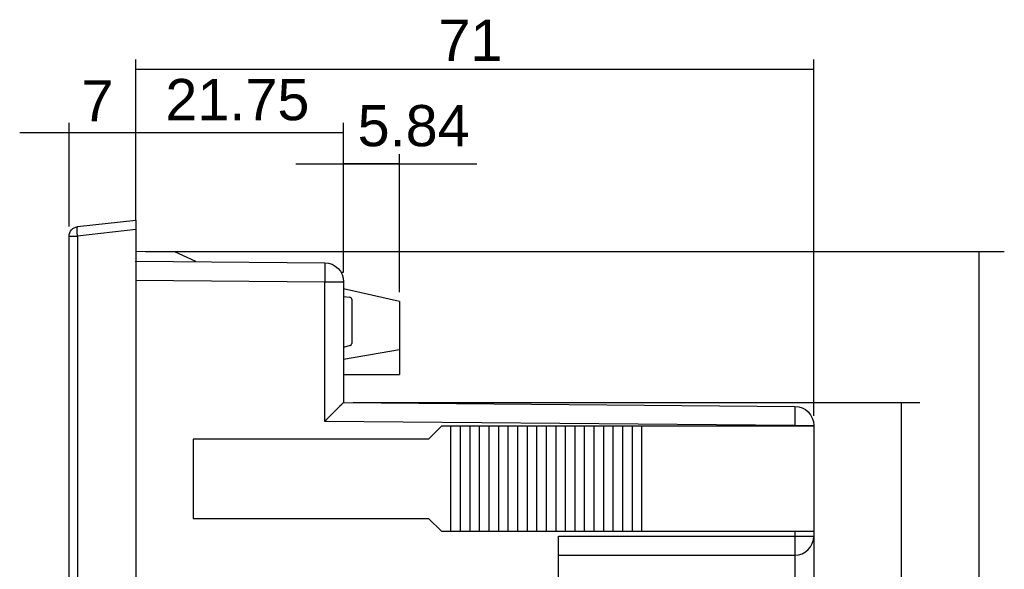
# Model space of a CAD drawing. Extents: x 10 to 287, y 22 to 188.
# Tile 3 of 22: x 10 to 113, y 131 to 188. Entities that reach past the tile are written whole.
import ezdxf

# ---------------------------------------------------------------- set-up
doc = ezdxf.new("R2010")
doc.units = 0
doc.layers.add('CAPA_1', color=7, linetype='CONTINUOUS')
doc.layers.add('COTES', color=7, linetype='CONTINUOUS')

# ---------------------------------------------------------------- blocks, each defined once
blk = doc.blocks.new('BLOCK_22')
at = {"layer": 'CAPA_1', "color": 7}
blk.add_lwpolyline([(54.16, 145.55), (52.81, 144.2)], dxfattribs=at)
blk = doc.blocks.new('BLOCK_30')
at = {"layer": 'CAPA_1', "color": 7}
blk.add_lwpolyline([(16.05, 165.46), (16.05, 24.14)], dxfattribs=at)
blk = doc.blocks.new('BLOCK_32')
at = {"layer": 'CAPA_1', "color": 7}
blk.add_lwpolyline([(22.16, 167.15), (22.16, 22.45)], dxfattribs=at)
blk = doc.blocks.new('BLOCK_37')
at = {"layer": 'CAPA_1', "color": 7}
blk.add_lwpolyline([(28.16, 144.2), (28.16, 135.9)], dxfattribs=at)
blk = doc.blocks.new('BLOCK_45')
at = {"layer": 'CAPA_1', "color": 7}
blk.add_lwpolyline([(41.93, 146.07), (41.93, 160.68)], dxfattribs=at)
blk = doc.blocks.new('BLOCK_46')
at = {"layer": 'CAPA_1', "color": 7}
blk.add_lwpolyline([(44.76, 158.87), (44.76, 154.21)], dxfattribs=at)
blk = doc.blocks.new('BLOCK_53')
at = {"layer": 'CAPA_1', "color": 7}
blk.add_lwpolyline([(55.16, 134.55), (55.16, 145.55)], dxfattribs=at)
blk = doc.blocks.new('BLOCK_55')
at = {"layer": 'CAPA_1', "color": 7}
blk.add_lwpolyline([(56.16, 134.55), (56.16, 145.55)], dxfattribs=at)
blk = doc.blocks.new('BLOCK_57')
at = {"layer": 'CAPA_1', "color": 7}
blk.add_lwpolyline([(57.16, 134.55), (57.16, 145.55)], dxfattribs=at)
blk = doc.blocks.new('BLOCK_59')
at = {"layer": 'CAPA_1', "color": 7}
blk.add_lwpolyline([(58.16, 134.55), (58.16, 145.55)], dxfattribs=at)
blk = doc.blocks.new('BLOCK_61')
at = {"layer": 'CAPA_1', "color": 7}
blk.add_lwpolyline([(59.16, 134.55), (59.16, 145.55)], dxfattribs=at)
blk = doc.blocks.new('BLOCK_63')
at = {"layer": 'CAPA_1', "color": 7}
blk.add_lwpolyline([(60.16, 134.55), (60.16, 145.55)], dxfattribs=at)
blk = doc.blocks.new('BLOCK_65')
at = {"layer": 'CAPA_1', "color": 7}
blk.add_lwpolyline([(61.16, 134.55), (61.16, 145.55)], dxfattribs=at)
blk = doc.blocks.new('BLOCK_67')
at = {"layer": 'CAPA_1', "color": 7}
blk.add_lwpolyline([(62.16, 134.55), (62.16, 145.55)], dxfattribs=at)
blk = doc.blocks.new('BLOCK_69')
at = {"layer": 'CAPA_1', "color": 7}
blk.add_lwpolyline([(63.16, 134.55), (63.16, 145.55)], dxfattribs=at)
blk = doc.blocks.new('BLOCK_71')
at = {"layer": 'CAPA_1', "color": 7}
blk.add_lwpolyline([(64.16, 134.55), (64.16, 145.55)], dxfattribs=at)
blk = doc.blocks.new('BLOCK_76')
at = {"layer": 'CAPA_1', "color": 7}
blk.add_lwpolyline([(65.16, 134.55), (65.16, 145.55)], dxfattribs=at)
blk = doc.blocks.new('BLOCK_79')
at = {"layer": 'CAPA_1', "color": 7}
blk.add_lwpolyline([(66.16, 134.55), (66.16, 145.55)], dxfattribs=at)
blk = doc.blocks.new('BLOCK_81')
at = {"layer": 'CAPA_1', "color": 7}
blk.add_lwpolyline([(66.41, 128.1), (66.41, 134.05)], dxfattribs=at)
blk = doc.blocks.new('BLOCK_83')
at = {"layer": 'CAPA_1', "color": 7}
blk.add_lwpolyline([(67.16, 134.55), (67.16, 145.55)], dxfattribs=at)
blk = doc.blocks.new('BLOCK_85')
at = {"layer": 'CAPA_1', "color": 7}
blk.add_lwpolyline([(68.16, 134.55), (68.16, 145.55)], dxfattribs=at)
blk = doc.blocks.new('BLOCK_89')
at = {"layer": 'CAPA_1', "color": 7}
blk.add_lwpolyline([(69.16, 134.55), (69.16, 145.55)], dxfattribs=at)
blk = doc.blocks.new('BLOCK_91')
at = {"layer": 'CAPA_1', "color": 7}
blk.add_lwpolyline([(70.16, 134.55), (70.16, 145.55)], dxfattribs=at)
blk = doc.blocks.new('BLOCK_93')
at = {"layer": 'CAPA_1', "color": 7}
blk.add_lwpolyline([(71.16, 134.55), (71.16, 145.55)], dxfattribs=at)
blk = doc.blocks.new('BLOCK_95')
at = {"layer": 'CAPA_1', "color": 7}
blk.add_lwpolyline([(72.16, 134.55), (72.16, 145.55)], dxfattribs=at)
blk = doc.blocks.new('BLOCK_97')
at = {"layer": 'CAPA_1', "color": 7}
blk.add_lwpolyline([(73.16, 134.55), (73.16, 145.55)], dxfattribs=at)
blk = doc.blocks.new('BLOCK_99')
at = {"layer": 'CAPA_1', "color": 7}
blk.add_lwpolyline([(74.16, 134.55), (74.16, 145.55)], dxfattribs=at)
blk = doc.blocks.new('BLOCK_101')
at = {"layer": 'CAPA_1', "color": 7}
blk.add_lwpolyline([(75.16, 134.55), (75.16, 145.55)], dxfattribs=at)
blk = doc.blocks.new('BLOCK_105')
at = {"layer": 'CAPA_1', "color": 7}
blk.add_lwpolyline([(91.16, 132.05), (91.16, 58.05)], dxfattribs=at)
blk = doc.blocks.new('BLOCK_106')
at = {"layer": 'CAPA_1', "color": 7}
blk.add_lwpolyline([(91.18, 145.64), (91.18, 145.55)], dxfattribs=at)
blk = doc.blocks.new('BLOCK_107')
at = {"layer": 'CAPA_1', "color": 7}
blk.add_lwpolyline([(91.18, 134.55), (91.18, 134.05)], dxfattribs=at)
blk = doc.blocks.new('BLOCK_109')
at = {"layer": 'CAPA_1', "color": 7}
blk.add_lwpolyline([(52.81, 135.9), (54.16, 134.55)], dxfattribs=at)
blk = doc.blocks.new('BLOCK_111')
at = {"layer": 'CAPA_1', "color": 7}
blk.add_lwpolyline([(66.41, 132.05), (91.16, 132.05)], dxfattribs=at)
blk = doc.blocks.new('BLOCK_112')
at = {"layer": 'CAPA_1', "color": 7}
blk.add_lwpolyline([(66.41, 134.05), (93.16, 134.05)], dxfattribs=at)
blk = doc.blocks.new('BLOCK_113')
at = {"layer": 'CAPA_1', "color": 7}
blk.add_lwpolyline([(54.16, 134.55), (93.16, 134.55)], dxfattribs=at)
blk = doc.blocks.new('BLOCK_114')
at = {"layer": 'CAPA_1', "color": 7}
blk.add_lwpolyline([(28.16, 135.9), (52.81, 135.9)], dxfattribs=at)
blk = doc.blocks.new('BLOCK_115')
at = {"layer": 'CAPA_1', "color": 7}
blk.add_lwpolyline([(52.81, 144.2), (28.16, 144.2)], dxfattribs=at)
blk = doc.blocks.new('BLOCK_116')
at = {"layer": 'CAPA_1', "color": 7}
blk.add_lwpolyline([(93.16, 145.55), (54.16, 145.55)], dxfattribs=at)
blk = doc.blocks.new('BLOCK_117')
at = {"layer": 'CAPA_1', "color": 7}
blk.add_lwpolyline([(91.18, 145.64), (93.16, 145.64)], dxfattribs=at)
blk = doc.blocks.new('BLOCK_118')
at = {"layer": 'CAPA_1', "color": 7}
blk.add_lwpolyline([(91.18, 145.64), (41.93, 146.07)], dxfattribs=at)
blk = doc.blocks.new('BLOCK_119')
at = {"layer": 'CAPA_1', "color": 7}
blk.add_lwpolyline([(28.42, 162.8), (26.24, 163.82)], dxfattribs=at)
blk = doc.blocks.new('BLOCK_120')
at = {"layer": 'CAPA_1', "color": 7}
blk.add_lwpolyline([(44.61, 154.01), (43.91, 153.82)], dxfattribs=at)
blk = doc.blocks.new('BLOCK_121')
at = {"layer": 'CAPA_1', "color": 7}
blk.add_lwpolyline([(41.93, 160.68), (43.91, 160.68)], dxfattribs=at)
blk = doc.blocks.new('BLOCK_122')
at = {"layer": 'CAPA_1', "color": 7}
blk.add_lwpolyline([(43.91, 161.65), (43.66, 161.65)], dxfattribs=at)
blk = doc.blocks.new('BLOCK_123')
at = {"layer": 'CAPA_1', "color": 7}
blk.add_lwpolyline([(22.16, 160.85), (41.93, 160.68)], dxfattribs=at)
blk = doc.blocks.new('BLOCK_124')
at = {"layer": 'CAPA_1', "color": 7}
blk.add_lwpolyline([(43.91, 159.14), (44.58, 159.07)], dxfattribs=at)
blk = doc.blocks.new('BLOCK_125')
at = {"layer": 'CAPA_1', "color": 7}
blk.add_lwpolyline([(22.16, 166.16), (16.05, 165.46)], dxfattribs=at)
blk = doc.blocks.new('BLOCK_126')
at = {"layer": 'CAPA_1', "color": 7}
blk.add_lwpolyline([(15.16, 165.46), (16.05, 165.46)], dxfattribs=at)
blk = doc.blocks.new('BLOCK_127')
at = {"layer": 'CAPA_1', "color": 7}
blk.add_lwpolyline([(26.24, 163.82), (22.16, 163.85)], dxfattribs=at)
blk = doc.blocks.new('BLOCK_128')
at = {"layer": 'CAPA_1', "color": 7}
blk.add_open_spline([(91.16, 132.05), (92.26, 132.05), (93.16, 132.95), (93.16, 134.05)], degree=3, dxfattribs=at)
blk = doc.blocks.new('BLOCK_132')
at = {"layer": 'CAPA_1', "color": 7}
blk.add_open_spline([(44.76, 158.87), (44.76, 158.97), (44.68, 159.06), (44.58, 159.07)], degree=3, dxfattribs=at)
blk = doc.blocks.new('BLOCK_133')
at = {"layer": 'CAPA_1', "color": 7}
blk.add_open_spline([(44.61, 154.01), (44.7, 154.04), (44.76, 154.12), (44.76, 154.21)], degree=3, dxfattribs=at)
blk = doc.blocks.new('BLOCK_139')
at = {"layer": 'CAPA_1', "color": 7}
blk.add_open_spline([(16.05, 165.46), (16.05, 165.46), (16.04, 165.53), (16.04, 165.53), (16.04, 165.53), (16.03, 165.61), (16.03, 165.61), (16.03, 165.61), (16.02, 165.69), (16.02, 165.69), (16.02, 165.69), (16.02, 165.76), (16.02, 165.76), (16.02, 165.76), (16.01, 165.84), (16.01, 165.84), (16.01, 165.84), (16.01, 165.85), (16.01, 165.85), (16.01, 165.85), (16.01, 165.92), (16.01, 165.92), (16.01, 165.92), (16, 165.99), (16, 165.99), (16, 165.99), (16, 166.05), (16, 166.05), (16, 166.05), (16, 166.11), (16, 166.11), (16, 166.11), (16, 166.16), (16, 166.16), (16, 166.16), (16, 166.17), (16, 166.17), (16, 166.17), (16, 166.22), (16, 166.22), (16, 166.22), (16, 166.25), (16, 166.25), (16, 166.25), (16, 166.28), (16, 166.28), (16, 166.29), (16.01, 166.32), (16.01, 166.32), (16.01, 166.32), (16.01, 166.35), (16.01, 166.35), (16.01, 166.35), (16.01, 166.38), (16.01, 166.38), (16.01, 166.38), (16.01, 166.39), (16.01, 166.39), (16.01, 166.39), (16.02, 166.4), (16.02, 166.4), (16.02, 166.4), (16.02, 166.41), (16.02, 166.41), (16.02, 166.41), (16.02, 166.42), (16.02, 166.42), (16.02, 166.42), (16.03, 166.43), (16.03, 166.43), (16.03, 166.43), (16.03, 166.44), (16.03, 166.44), (16.03, 166.44), (16.03, 166.44), (16.03, 166.44), (16.03, 166.44), (16.03, 166.45), (16.03, 166.45), (16.03, 166.45), (16.04, 166.45), (16.04, 166.45), (16.04, 166.45), (16.04, 166.45), (16.04, 166.45), (16.04, 166.45), (16.04, 166.46), (16.04, 166.46), (16.04, 166.46), (16.05, 166.46), (16.05, 166.46)], degree=3, knots=[0, 0, 0, 0, 1, 1, 1, 2, 2, 2, 3, 3, 3, 4, 4, 4, 5, 5, 5, 6, 6, 6, 7, 7, 7, 8, 8, 8, 9, 9, 9, 10, 10, 10, 11, 11, 11, 12, 12, 12, 13, 13, 13, 14, 14, 14, 15, 15, 15, 16, 16, 16, 17, 17, 17, 18, 18, 18, 19, 19, 19, 20, 20, 20, 21, 21, 21, 22, 22, 22, 23, 23, 23, 24, 24, 24, 25, 25, 25, 26, 26, 26, 27, 27, 27, 28, 28, 28, 29, 29, 29, 30, 30, 30, 30], dxfattribs=at)
blk = doc.blocks.new('BLOCK_141')
at = {"layer": 'CAPA_1', "color": 7}
blk.add_open_spline([(91.18, 134.05), (91.18, 134.05), (91.18, 133.86), (91.18, 133.86), (91.18, 133.86), (91.18, 133.66), (91.18, 133.66), (91.18, 133.66), (91.18, 133.49), (91.18, 133.49), (91.18, 133.49), (91.18, 133.29), (91.18, 133.29), (91.18, 133.29), (91.18, 133.14), (91.18, 133.14), (91.18, 133.14), (91.17, 132.94), (91.17, 132.94), (91.17, 132.94), (91.17, 132.84), (91.17, 132.84), (91.17, 132.84), (91.17, 132.64), (91.17, 132.64), (91.17, 132.64), (91.17, 132.51), (91.17, 132.51), (91.17, 132.51), (91.17, 132.39), (91.17, 132.39), (91.17, 132.39), (91.17, 132.29), (91.17, 132.29), (91.17, 132.29), (91.17, 132.21), (91.17, 132.21), (91.17, 132.21), (91.16, 132.14), (91.16, 132.14), (91.16, 132.14), (91.16, 132.13), (91.16, 132.13), (91.16, 132.13), (91.16, 132.09), (91.16, 132.09), (91.16, 132.09), (91.16, 132.07), (91.16, 132.07), (91.16, 132.07), (91.16, 132.07), (91.16, 132.07), (91.16, 132.07), (91.16, 132.06), (91.16, 132.06), (91.16, 132.06), (91.16, 132.06), (91.16, 132.06), (91.16, 132.05), (91.16, 132.05), (91.16, 132.05)], degree=3, knots=[0, 0, 0, 0, 1, 1, 1, 2, 2, 2, 3, 3, 3, 4, 4, 4, 5, 5, 5, 6, 6, 6, 7, 7, 7, 8, 8, 8, 9, 9, 9, 10, 10, 10, 11, 11, 11, 12, 12, 12, 13, 13, 13, 14, 14, 14, 15, 15, 15, 16, 16, 16, 17, 17, 17, 18, 18, 18, 19, 19, 19, 20, 20, 20, 20], dxfattribs=at)
blk = doc.blocks.new('BLOCK_144')
at = {"layer": 'CAPA_1', "color": 7}
blk.add_open_spline([(91.18, 147.64), (91.18, 147.64), (91.18, 147.64), (91.18, 147.64), (91.18, 147.64), (91.18, 147.63), (91.18, 147.63), (91.18, 147.63), (91.18, 147.62), (91.18, 147.62), (91.18, 147.62), (91.18, 147.62), (91.18, 147.62), (91.18, 147.62), (91.18, 147.6), (91.18, 147.6), (91.18, 147.6), (91.18, 147.56), (91.18, 147.56), (91.18, 147.56), (91.18, 147.55), (91.18, 147.55), (91.18, 147.55), (91.18, 147.49), (91.18, 147.49), (91.18, 147.49), (91.18, 147.4), (91.18, 147.4), (91.18, 147.4), (91.18, 147.3), (91.18, 147.3), (91.18, 147.3), (91.18, 147.19), (91.18, 147.19), (91.18, 147.19), (91.18, 147.05), (91.18, 147.05), (91.18, 147.05), (91.18, 146.95), (91.18, 146.95), (91.18, 146.95), (91.18, 146.75), (91.18, 146.75), (91.18, 146.75), (91.18, 146.61), (91.18, 146.61), (91.18, 146.61), (91.18, 146.41), (91.18, 146.41), (91.18, 146.41), (91.18, 146.23), (91.18, 146.23), (91.18, 146.23), (91.18, 146.03), (91.18, 146.03), (91.18, 146.03), (91.18, 145.84), (91.18, 145.84), (91.18, 145.84), (91.18, 145.64), (91.18, 145.64)], degree=3, knots=[0, 0, 0, 0, 1, 1, 1, 2, 2, 2, 3, 3, 3, 4, 4, 4, 5, 5, 5, 6, 6, 6, 7, 7, 7, 8, 8, 8, 9, 9, 9, 10, 10, 10, 11, 11, 11, 12, 12, 12, 13, 13, 13, 14, 14, 14, 15, 15, 15, 16, 16, 16, 17, 17, 17, 18, 18, 18, 19, 19, 19, 20, 20, 20, 20], dxfattribs=at)
blk = doc.blocks.new('BLOCK_145')
at = {"layer": 'CAPA_1', "color": 7}
blk.add_open_spline([(41.93, 162.68), (41.93, 162.68), (41.93, 162.68), (41.93, 162.68), (41.93, 162.68), (41.93, 162.67), (41.93, 162.67), (41.93, 162.67), (41.93, 162.66), (41.93, 162.66), (41.93, 162.66), (41.93, 162.66), (41.93, 162.66), (41.93, 162.66), (41.93, 162.64), (41.93, 162.64), (41.93, 162.64), (41.93, 162.6), (41.93, 162.6), (41.93, 162.6), (41.93, 162.59), (41.93, 162.59), (41.93, 162.59), (41.93, 162.53), (41.93, 162.53), (41.93, 162.53), (41.93, 162.44), (41.93, 162.44), (41.93, 162.44), (41.93, 162.34), (41.93, 162.34), (41.93, 162.34), (41.93, 162.23), (41.93, 162.23), (41.93, 162.23), (41.93, 162.09), (41.93, 162.09), (41.93, 162.09), (41.93, 161.99), (41.93, 161.99), (41.93, 161.99), (41.93, 161.79), (41.93, 161.79), (41.93, 161.79), (41.93, 161.65), (41.93, 161.65), (41.93, 161.65), (41.93, 161.45), (41.93, 161.45), (41.93, 161.45), (41.93, 161.27), (41.93, 161.27), (41.93, 161.27), (41.93, 161.07), (41.93, 161.07), (41.93, 161.07), (41.93, 160.88), (41.93, 160.88), (41.93, 160.88), (41.93, 160.68), (41.93, 160.68)], degree=3, knots=[0, 0, 0, 0, 1, 1, 1, 2, 2, 2, 3, 3, 3, 4, 4, 4, 5, 5, 5, 6, 6, 6, 7, 7, 7, 8, 8, 8, 9, 9, 9, 10, 10, 10, 11, 11, 11, 12, 12, 12, 13, 13, 13, 14, 14, 14, 15, 15, 15, 16, 16, 16, 17, 17, 17, 18, 18, 18, 19, 19, 19, 20, 20, 20, 20], dxfattribs=at)
blk = doc.blocks.new('BLOCK_146')
at = {"layer": 'CAPA_1', "color": 7}
blk.add_lwpolyline([(43.91, 148.05), (43.76, 147.9), (43.71, 147.84), (43.53, 147.66), (43.41, 147.55), (43.21, 147.35), (43.12, 147.26), (42.92, 147.06), (42.72, 146.86), (42.52, 146.66), (42.33, 146.47), (42.13, 146.27), (41.93, 146.07)], dxfattribs=at)
blk = doc.blocks.new('BLOCK_277')
at = {"layer": 'CAPA_1', "color": 7}
blk.add_lwpolyline([(49.75, 158.61), (49.75, 150.96)], dxfattribs=at)
blk = doc.blocks.new('BLOCK_278')
at = {"layer": 'CAPA_1', "color": 7}
blk.add_lwpolyline([(43.91, 152.58), (49.75, 153.61)], dxfattribs=at)
blk = doc.blocks.new('BLOCK_279')
at = {"layer": 'CAPA_1', "color": 7}
blk.add_lwpolyline([(43.91, 150.96), (49.75, 150.96)], dxfattribs=at)
blk = doc.blocks.new('BLOCK_280')
at = {"layer": 'CAPA_1', "color": 7}
blk.add_lwpolyline([(49.75, 158.61), (43.91, 159.96)], dxfattribs=at)
blk = doc.blocks.new('BLOCK_334')
at = {"layer": 'CAPA_1', "color": 7}
blk.add_open_spline([(22.16, 27.25), (22.16, 27.25), (41.93, 27.43), (41.93, 27.43), (43.02, 27.44), (43.91, 28.33), (43.91, 29.43), (43.91, 29.43), (43.91, 29.16), (43.91, 29.16), (43.91, 29.16), (43.91, 42.05), (43.91, 42.05), (43.91, 42.05), (91.18, 42.47), (91.18, 42.47), (92.27, 42.47), (93.16, 43.37), (93.16, 44.47), (93.16, 44.47), (93.16, 145.64), (93.16, 145.64), (93.16, 146.74), (92.27, 147.63), (91.18, 147.64), (91.18, 147.64), (43.91, 148.05), (43.91, 148.05), (43.91, 148.05), (43.91, 160.78), (43.91, 160.78), (43.91, 160.78), (43.91, 160.68), (43.91, 160.68), (43.91, 161.78), (43.02, 162.67), (41.93, 162.68), (41.93, 162.68), (22.16, 162.85), (22.16, 162.85), (22.16, 162.85), (22.16, 162.76), (22.16, 162.76), (22.16, 162.76), (22.16, 167.15), (22.16, 167.15), (22.16, 167.15), (16.05, 166.46), (16.05, 166.46), (15.54, 166.4), (15.16, 165.97), (15.16, 165.46), (15.16, 165.46), (15.16, 24.14), (15.16, 24.14), (15.16, 23.64), (15.54, 23.21), (16.05, 23.15), (16.05, 23.15), (22.16, 22.45), (22.16, 22.45), (22.16, 22.45), (22.16, 27.25), (22.16, 27.25)], degree=3, knots=[0, 0, 0, 0, 1, 1, 1, 2, 2, 2, 3, 3, 3, 4, 4, 4, 5, 5, 5, 6, 6, 6, 7, 7, 7, 8, 8, 8, 9, 9, 9, 10, 10, 10, 11, 11, 11, 12, 12, 12, 13, 13, 13, 14, 14, 14, 15, 15, 15, 16, 16, 16, 17, 17, 17, 18, 18, 18, 19, 19, 19, 20, 20, 20, 21, 21, 21, 21], dxfattribs=at)
blk = doc.blocks.new('BLOCK_337')
at = {"layer": 'COTES', "color": 7, "insert": (16.46, 177.48), "char_height": 4.318, "attachment_point": 7}
blk.add_mtext('\\fArial|b0|i0|c0|p34;\\W1;7', dxfattribs=at)
blk = doc.blocks.new('BLOCK_338')
at = {"layer": 'COTES', "color": 7, "insert": (25.24, 177.55), "char_height": 4.318, "attachment_point": 7}
blk.add_mtext('\\fArial|b0|i0|c0|p34;\\W1;21.75', dxfattribs=at)
blk = doc.blocks.new('BLOCK_339')
at = {"layer": 'COTES', "color": 7, "insert": (53.84, 183.82), "char_height": 4.318, "attachment_point": 7}
blk.add_mtext('\\fArial|b0|i0|c0|p34;\\W1;71', dxfattribs=at)
blk = doc.blocks.new('BLOCK_342')
at = {"layer": 'COTES', "color": 7, "insert": (45.38, 174.82), "char_height": 4.318, "attachment_point": 7}
blk.add_mtext('\\fArial|b0|i0|c0|p34;\\W1;5.84', dxfattribs=at)
blk = doc.blocks.new('BLOCK_350')
at = {"layer": 'COTES', "color": 7}
blk.add_lwpolyline([(15.16, 166.46), (15.16, 177.33)], dxfattribs=at)
blk = doc.blocks.new('BLOCK_351')
at = {"layer": 'COTES', "color": 7}
blk.add_lwpolyline([(22.16, 167.16), (22.16, 183.97)], dxfattribs=at)
blk = doc.blocks.new('BLOCK_353')
at = {"layer": 'COTES', "color": 7}
blk.add_lwpolyline([(43.91, 161.68), (43.91, 177.33)], dxfattribs=at)
blk = doc.blocks.new('BLOCK_354')
at = {"layer": 'COTES', "color": 7}
blk.add_lwpolyline([(49.75, 159.61), (49.75, 174.04)], dxfattribs=at)
blk = doc.blocks.new('BLOCK_355')
at = {"layer": 'COTES', "color": 7}
blk.add_lwpolyline([(93.16, 146.64), (93.16, 183.97)], dxfattribs=at)
blk = doc.blocks.new('BLOCK_356')
at = {"layer": 'COTES', "color": 7}
blk.add_lwpolyline([(102.35, 42.05), (102.35, 148.05)], dxfattribs=at)
blk = doc.blocks.new('BLOCK_357')
at = {"layer": 'COTES', "color": 7}
blk.add_lwpolyline([(44.91, 148.05), (104.25, 148.05)], dxfattribs=at)
blk = doc.blocks.new('BLOCK_358')
at = {"layer": 'COTES', "color": 7}
blk.add_lwpolyline([(110.48, 26.25), (110.48, 163.85)], dxfattribs=at)
blk = doc.blocks.new('BLOCK_359')
at = {"layer": 'COTES', "color": 7}
blk.add_lwpolyline([(23.16, 163.85), (113.11, 163.85)], dxfattribs=at)
blk = doc.blocks.new('BLOCK_360')
at = {"layer": 'COTES', "color": 7}
blk.add_lwpolyline([(38.91, 173.04), (57.88, 173.04)], dxfattribs=at)
blk = doc.blocks.new('BLOCK_361')
at = {"layer": 'COTES', "color": 7}
blk.add_lwpolyline([(22.23, 176.33), (43.91, 176.33)], dxfattribs=at)
blk = doc.blocks.new('BLOCK_362')
at = {"layer": 'COTES', "color": 7}
blk.add_lwpolyline([(43.88, 173.07), (49.7, 173.07)], dxfattribs=at)
blk = doc.blocks.new('BLOCK_363')
at = {"layer": 'COTES', "color": 7}
blk.add_lwpolyline([(15.23, 176.33), (22.25, 176.33)], dxfattribs=at)
blk = doc.blocks.new('BLOCK_364')
at = {"layer": 'COTES', "color": 7}
blk.add_lwpolyline([(9.99, 176.33), (15.19, 176.33)], dxfattribs=at)
blk = doc.blocks.new('BLOCK_365')
at = {"layer": 'COTES', "color": 7}
blk.add_lwpolyline([(22.16, 182.97), (93.16, 182.97)], dxfattribs=at)

msp = doc.modelspace()

# ---------------------------------------------------------------- block references
at = {"layer": 'CAPA_1'}
for name in ['BLOCK_334', 'BLOCK_32', 'BLOCK_139', 'BLOCK_125', 'BLOCK_126', 'BLOCK_30', 'BLOCK_127', 'BLOCK_119', 'BLOCK_145', 'BLOCK_122', 'BLOCK_123', 'BLOCK_45', 'BLOCK_121', 'BLOCK_280', 'BLOCK_124', 'BLOCK_132', 'BLOCK_46', 'BLOCK_277', 'BLOCK_120', 'BLOCK_133', 'BLOCK_278', 'BLOCK_279', 'BLOCK_146', 'BLOCK_144', 'BLOCK_118', 'BLOCK_22', 'BLOCK_116', 'BLOCK_53', 'BLOCK_55', 'BLOCK_57', 'BLOCK_59', 'BLOCK_61', 'BLOCK_63', 'BLOCK_65', 'BLOCK_67', 'BLOCK_69', 'BLOCK_71', 'BLOCK_76', 'BLOCK_79', 'BLOCK_83', 'BLOCK_85', 'BLOCK_89', 'BLOCK_91', 'BLOCK_93', 'BLOCK_95', 'BLOCK_97', 'BLOCK_99', 'BLOCK_101', 'BLOCK_106', 'BLOCK_117', 'BLOCK_37', 'BLOCK_115', 'BLOCK_114', 'BLOCK_109', 'BLOCK_113', 'BLOCK_107', 'BLOCK_81', 'BLOCK_112', 'BLOCK_128', 'BLOCK_141', 'BLOCK_111', 'BLOCK_105']:
    msp.add_blockref(name, (0, 0), dxfattribs=at)
at = {"layer": 'COTES'}
for name in ['BLOCK_339', 'BLOCK_351', 'BLOCK_355', 'BLOCK_365', 'BLOCK_337', 'BLOCK_338', 'BLOCK_342', 'BLOCK_350', 'BLOCK_353', 'BLOCK_364', 'BLOCK_363', 'BLOCK_361', 'BLOCK_354', 'BLOCK_360', 'BLOCK_362', 'BLOCK_359', 'BLOCK_358', 'BLOCK_357', 'BLOCK_356']:
    msp.add_blockref(name, (0, 0), dxfattribs=at)

doc.saveas('drawing.dxf')
